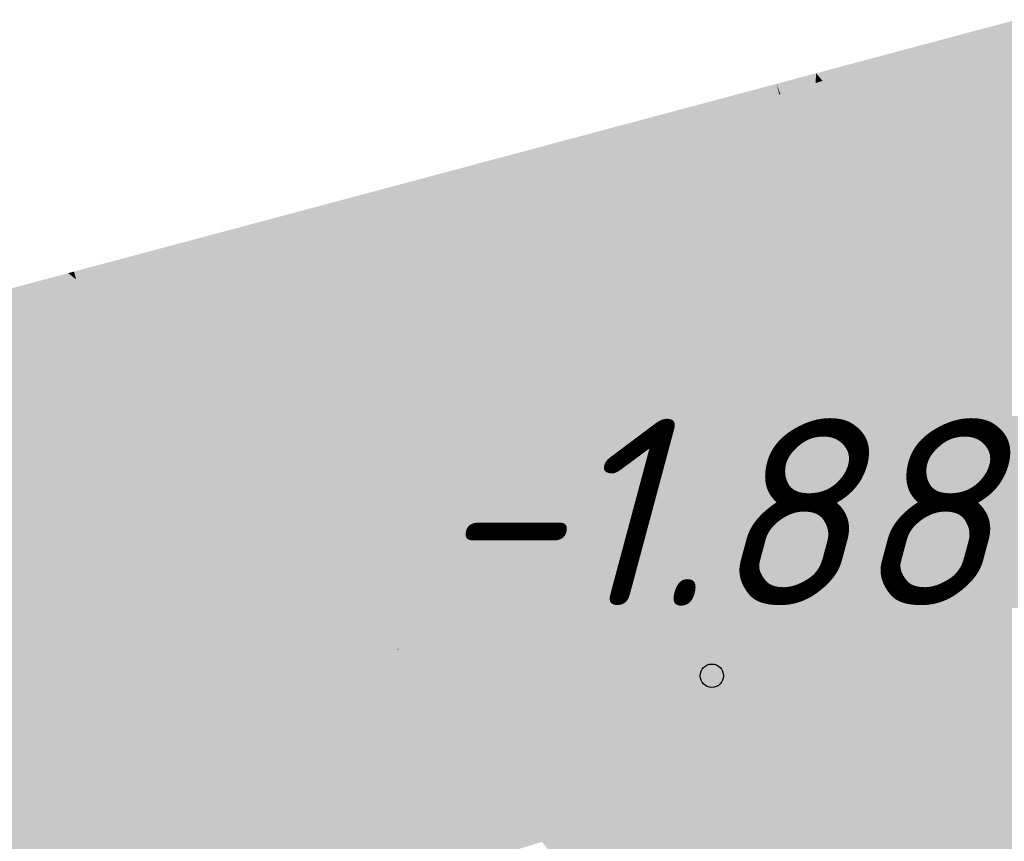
# Model space of a CAD drawing. Header units: metres. Extents: x 30306 to 66711, y 390887 to 402752.
# Tile 45 of 80: x 66156.76 to 66162.03, y 402707.65 to 402712.05. Entities that reach past the tile are written whole.
import ezdxf

# ---------------------------------------------------------------- set-up
doc = ezdxf.new("R2010")
doc.units = ezdxf.units.M
for name, color, linetype in [('GM-C3D-SURFACE-LABELS', 1, 'Continuous'), ('GM-C3D-SURFACE-TIN', 7, 'Continuous'), ('GM-C3D-SURFACE-TIN LABEL', 7, 'Continuous')]:
    doc.layers.add(name, color=color, linetype=linetype)
doc.styles.get("Standard").update_dxf_attribs({"font": 'isocpeur.ttf'})

msp = doc.modelspace()

# ---------------------------------------------------------------- linework, layer by layer
at = {"layer": 'GM-C3D-SURFACE-TIN', "color": 23, "linetype": 'Continuous', "lineweight": -3}
for points in [[(66162.0936, 402712.0499), (66162.0943, 402712.0507), (66161.0215, 402711.7639)], [(66162.0936, 402712.0499), (66161.0215, 402711.7639), (66161.0564, 402711.7234)], [(66161.019, 402711.7116), (66161.0215, 402711.7639), (66160.8097, 402711.7073)], [(66161.019, 402711.7116), (66161.0342, 402711.7164), (66161.0215, 402711.7639)], [(66161.0342, 402711.7164), (66161.0564, 402711.7234), (66161.0215, 402711.7639)], [(66160.724, 402711.6188), (66160.8097, 402711.7073), (66159.6925, 402711.4086)], [(66160.724, 402711.6188), (66160.8249, 402711.6505), (66160.8097, 402711.7073)], [(66161.019, 402711.7116), (66160.8097, 402711.7073), (66160.8301, 402711.6522)], [(66160.8249, 402711.6505), (66160.8301, 402711.6522), (66160.8097, 402711.7073)], [(66160.724, 402711.6188), (66159.6925, 402711.4086), (66159.7711, 402711.3188)], [(66159.691, 402711.2936), (66159.6925, 402711.4086), (66159.5032, 402711.358)], [(66159.691, 402711.2936), (66159.7208, 402711.303), (66159.6925, 402711.4086)], [(66159.7208, 402711.303), (66159.7711, 402711.3188), (66159.6925, 402711.4086)], [(66159.3311, 402711.1803), (66159.5032, 402711.358), (66158.3704, 402711.0552)], [(66159.3311, 402711.1803), (66159.5337, 402711.2441), (66159.5032, 402711.358)], [(66159.5337, 402711.2441), (66159.5429, 402711.247), (66159.5032, 402711.358)], [(66159.691, 402711.2936), (66159.5032, 402711.358), (66159.5429, 402711.247)], [(66159.3311, 402711.1803), (66158.3704, 402711.0552), (66158.4921, 402710.9162)], [(66158.3661, 402710.8765), (66158.3704, 402711.0552), (66158.1703, 402711.0017)], [(66158.3661, 402710.8765), (66158.4141, 402710.8917), (66158.3704, 402711.0552)], [(66158.4141, 402710.8917), (66158.4921, 402710.9162), (66158.3704, 402711.0552)], [(66158.2163, 402710.8294), (66158.1703, 402711.0017), (66157.4944, 402710.821)], [(66158.2163, 402710.8294), (66158.231, 402710.834), (66158.1703, 402711.0017)], [(66158.3661, 402710.8765), (66158.1703, 402711.0017), (66158.231, 402710.834)], [(66157.5188, 402710.6098), (66157.4944, 402710.821), (66157.3439, 402710.7808)], [(66158.2163, 402710.8294), (66157.4944, 402710.821), (66157.7907, 402710.6954)], [(66157.5188, 402710.6098), (66157.7907, 402710.6954), (66157.4944, 402710.821)], [(66157.1407, 402710.5997), (66157.19, 402710.7396), (66157.052, 402710.7027)], [(66157.22, 402710.537), (66157.19, 402710.7396), (66157.1407, 402710.5997)], [(66157.4266, 402710.5835), (66157.3439, 402710.7808), (66157.19, 402710.7396)], [(66157.22, 402710.537), (66157.3332, 402710.5568), (66157.19, 402710.7396)], [(66157.4266, 402710.5835), (66157.19, 402710.7396), (66157.3332, 402710.5568)], [(66157.5188, 402710.6098), (66157.3439, 402710.7808), (66157.4266, 402710.5835)], [(66157.0579, 402710.6652), (66157.0209, 402710.6944), (66156.8061, 402710.637)], [(66157.0579, 402710.6652), (66157.052, 402710.7027), (66157.0209, 402710.6944)], [(66157.1407, 402710.5997), (66157.052, 402710.7027), (66157.0631, 402710.6611)], [(66157.0631, 402710.6611), (66157.052, 402710.7027), (66157.0579, 402710.6652)], [(66156.0689, 402710.2551), (66156.8061, 402710.637), (66155.8415, 402710.3791)], [(66156.0689, 402710.2551), (66156.7782, 402710.4288), (66156.8061, 402710.637)], [(66156.8567, 402710.448), (66156.8061, 402710.637), (66156.7782, 402710.4288)], [(66157.0833, 402710.5035), (66157.0579, 402710.6652), (66156.8061, 402710.637)], [(66156.9159, 402710.4625), (66156.8061, 402710.637), (66156.8567, 402710.448)], [(66157.0833, 402710.5035), (66156.8061, 402710.637), (66156.9159, 402710.4625)], [(66157.0865, 402710.5042), (66157.0631, 402710.6611), (66157.0579, 402710.6652)], [(66157.0865, 402710.5042), (66157.0579, 402710.6652), (66157.0833, 402710.5035)], [(66157.1039, 402710.5085), (66157.0631, 402710.6611), (66157.0865, 402710.5042)], [(66157.1518, 402710.5202), (66157.1407, 402710.5997), (66157.0631, 402710.6611)], [(66157.1518, 402710.5202), (66157.0631, 402710.6611), (66157.1039, 402710.5085)], [(66157.22, 402710.537), (66157.1407, 402710.5997), (66157.1992, 402710.5318)], [(66157.1992, 402710.5318), (66157.1407, 402710.5997), (66157.1518, 402710.5202)]]:
    msp.add_solid(points, dxfattribs=at)
at = {"layer": 'GM-C3D-SURFACE-TIN', "color": 40, "linetype": 'Continuous', "lineweight": -3}
for points in [[(66161.4041, 402711.319), (66162.0936, 402712.0499), (66161.0564, 402711.7234)], [(66162.2297, 402711.5443), (66162.0936, 402712.0499), (66161.4041, 402711.319)], [(66160.9948, 402711.2073), (66161.019, 402711.7116), (66160.8301, 402711.6522)], [(66161.1584, 402711.2519), (66161.019, 402711.7116), (66160.9948, 402711.2073)], [(66161.1584, 402711.2519), (66161.0342, 402711.7164), (66161.019, 402711.7116)], [(66161.4041, 402711.319), (66161.0564, 402711.7234), (66161.0342, 402711.7164)], [(66161.4041, 402711.319), (66161.0342, 402711.7164), (66161.1584, 402711.2519)], [(66160.9469, 402711.1942), (66160.8249, 402711.6505), (66160.724, 402711.6188)], [(66160.9948, 402711.2073), (66160.8301, 402711.6522), (66160.8249, 402711.6505)], [(66160.9948, 402711.2073), (66160.8249, 402711.6505), (66160.9469, 402711.1942)], [(66160.0857, 402710.9592), (66160.724, 402711.6188), (66159.7711, 402711.3188)], [(66160.9469, 402711.1942), (66160.724, 402711.6188), (66160.0857, 402710.9592)], [(66162.2582, 402711.4377), (66162.2297, 402711.5443), (66161.4041, 402711.319)], [(66162.2582, 402711.4377), (66161.4041, 402711.319), (66161.5041, 402711.2027)], [(66160.0857, 402710.9592), (66159.7711, 402711.3188), (66159.7208, 402711.303)], [(66161.4215, 402711.1769), (66161.4041, 402711.319), (66161.1584, 402711.2519)], [(66161.4215, 402711.1769), (66161.5041, 402711.2027), (66161.4041, 402711.319)], [(66159.685, 402710.8498), (66159.691, 402711.2936), (66159.5429, 402711.247)], [(66159.8312, 402710.8897), (66159.691, 402711.2936), (66159.685, 402710.8498)], [(66159.8312, 402710.8897), (66159.7208, 402711.303), (66159.691, 402711.2936)], [(66160.0857, 402710.9592), (66159.7208, 402711.303), (66159.8312, 402710.8897)], [(66159.6422, 402710.8382), (66159.5337, 402711.2441), (66159.3311, 402711.1803)], [(66159.685, 402710.8498), (66159.5429, 402711.247), (66159.5337, 402711.2441)], [(66159.685, 402710.8498), (66159.5337, 402711.2441), (66159.6422, 402710.8382)], [(66161.1972, 402711.107), (66161.1584, 402711.2519), (66160.9948, 402711.2073)], [(66161.4215, 402711.1769), (66161.1584, 402711.2519), (66161.1972, 402711.107)], [(66158.769, 402710.5998), (66159.3311, 402711.1803), (66158.4921, 402710.9162)], [(66159.6422, 402710.8382), (66159.3311, 402711.1803), (66158.769, 402710.5998)], [(66160.9876, 402711.0417), (66160.9469, 402711.1942), (66160.0857, 402710.9592)], [(66161.031, 402711.0552), (66160.9948, 402711.2073), (66160.9469, 402711.1942)], [(66161.031, 402711.0552), (66160.9469, 402711.1942), (66160.9876, 402711.0417)], [(66161.1972, 402711.107), (66160.9948, 402711.2073), (66161.049, 402711.0608)], [(66161.031, 402711.0552), (66161.049, 402711.0608), (66160.9948, 402711.2073)], [(66160.9876, 402711.0417), (66160.0857, 402710.9592), (66160.2223, 402710.8031)], [(66160.1086, 402710.7677), (66160.0857, 402710.9592), (66159.8312, 402710.8897)], [(66160.1086, 402710.7677), (66160.2223, 402710.8031), (66160.0857, 402710.9592)], [(66158.769, 402710.5998), (66158.4921, 402710.9162), (66158.4141, 402710.8917)], [(66158.3566, 402710.4873), (66158.3661, 402710.8765), (66158.231, 402710.834)], [(66158.511, 402710.5294), (66158.3661, 402710.8765), (66158.3566, 402710.4873)], [(66158.511, 402710.5294), (66158.4141, 402710.8917), (66158.3661, 402710.8765)], [(66158.769, 402710.5998), (66158.4141, 402710.8917), (66158.511, 402710.5294)], [(66159.7331, 402710.6506), (66159.685, 402710.8498), (66159.6422, 402710.8382)], [(66159.8827, 402710.6973), (66159.8312, 402710.8897), (66159.685, 402710.8498)], [(66159.8827, 402710.6973), (66159.685, 402710.8498), (66159.7539, 402710.6571)], [(66159.7331, 402710.6506), (66159.7539, 402710.6571), (66159.685, 402710.8498)], [(66160.1086, 402710.7677), (66159.8312, 402710.8897), (66159.8827, 402710.6973)], [(66158.3111, 402710.4749), (66158.2163, 402710.8294), (66157.7907, 402710.6954)], [(66158.3566, 402710.4873), (66158.231, 402710.834), (66158.2163, 402710.8294)], [(66158.3566, 402710.4873), (66158.2163, 402710.8294), (66158.3111, 402710.4749)], [(66159.6955, 402710.6389), (66159.6422, 402710.8382), (66158.769, 402710.5998)], [(66159.7331, 402710.6506), (66159.6422, 402710.8382), (66159.6955, 402710.6389)], [(66158.3111, 402710.4749), (66157.7907, 402710.6954), (66157.5188, 402710.6098)], [(66159.6955, 402710.6389), (66158.769, 402710.5998), (66158.9407, 402710.4037)], [(66157.5583, 402710.2694), (66157.4266, 402710.5835), (66157.3332, 402710.5568)], [(66157.5583, 402710.2694), (66157.5188, 402710.6098), (66157.4266, 402710.5835)], [(66158.3111, 402710.4749), (66157.5188, 402710.6098), (66157.5583, 402710.2694)], [(66158.7975, 402710.359), (66158.769, 402710.5998), (66158.511, 402710.5294)], [(66158.7975, 402710.359), (66158.9407, 402710.4037), (66158.769, 402710.5998)], [(66157.2078, 402710.1199), (66157.1992, 402710.5318), (66157.1518, 402710.5202)], [(66157.4609, 402710.2279), (66157.22, 402710.537), (66157.1992, 402710.5318)], [(66157.2078, 402710.1199), (66157.4609, 402710.2279), (66157.1992, 402710.5318)], [(66157.5583, 402710.2694), (66157.3332, 402710.5568), (66157.22, 402710.537)], [(66157.4609, 402710.2279), (66157.5583, 402710.2694), (66157.22, 402710.537)], [(66158.5751, 402710.2897), (66158.511, 402710.5294), (66158.3566, 402710.4873)], [(66158.7975, 402710.359), (66158.511, 402710.5294), (66158.5751, 402710.2897)], [(66157.1475, 402710.0941), (66157.0833, 402710.5035), (66156.9159, 402710.4625)], [(66157.1475, 402710.0941), (66157.0865, 402710.5042), (66157.0833, 402710.5035)], [(66157.1475, 402710.0941), (66157.1039, 402710.5085), (66157.0865, 402710.5042)], [(66157.2078, 402710.1199), (66157.1518, 402710.5202), (66157.1039, 402710.5085)], [(66157.1475, 402710.0941), (66157.2078, 402710.1199), (66157.1039, 402710.5085)], [(66158.416, 402710.2401), (66158.3566, 402710.4873), (66158.3111, 402710.4749)], [(66158.5751, 402710.2897), (66158.3566, 402710.4873), (66158.443, 402710.2485)], [(66158.416, 402710.2401), (66158.443, 402710.2485), (66158.3566, 402710.4873)], [(66156.7081, 402709.9066), (66156.7782, 402710.4288), (66156.0689, 402710.2551)], [(66156.7081, 402709.9066), (66156.9713, 402710.019), (66156.8567, 402710.448)], [(66156.7081, 402709.9066), (66156.8567, 402710.448), (66156.7782, 402710.4288)], [(66156.9713, 402710.019), (66156.9159, 402710.4625), (66156.8567, 402710.448)], [(66156.9713, 402710.019), (66157.1475, 402710.0941), (66156.9159, 402710.4625)], [(66158.3683, 402710.2252), (66158.3111, 402710.4749), (66157.5583, 402710.2694)], [(66158.3683, 402710.2252), (66158.3771, 402710.228), (66158.3111, 402710.4749)], [(66158.416, 402710.2401), (66158.3111, 402710.4749), (66158.3771, 402710.228)], [(66157.5983, 402710.0683), (66157.5583, 402710.2694), (66157.4609, 402710.2279)], [(66157.6531, 402710.0047), (66157.7427, 402710.0302), (66157.5583, 402710.2694)], [(66157.6531, 402710.0047), (66157.5583, 402710.2694), (66157.5983, 402710.0683)], [(66158.3683, 402710.2252), (66157.5583, 402710.2694), (66157.7427, 402710.0302)], [(66157.5983, 402710.0683), (66157.4609, 402710.2279), (66157.2078, 402710.1199)], [(66157.2106, 402709.8883), (66157.2078, 402710.1199), (66157.1475, 402710.0941)], [(66157.6018, 402709.9903), (66157.5983, 402710.0683), (66157.2078, 402710.1199)], [(66157.6018, 402709.9903), (66157.2078, 402710.1199), (66157.2658, 402709.9027)], [(66157.2106, 402709.8883), (66157.2658, 402709.9027), (66157.2078, 402710.1199)], [(66157.0196, 402709.8386), (66157.1475, 402710.0941), (66156.9713, 402710.019)], [(66157.0196, 402709.8386), (66157.181, 402709.8806), (66157.1475, 402710.0941)], [(66157.2106, 402709.8883), (66157.1475, 402710.0941), (66157.181, 402709.8806)], [(66157.6531, 402710.0047), (66157.5983, 402710.0683), (66157.6133, 402709.9933)], [(66157.6133, 402709.9933), (66157.5983, 402710.0683), (66157.6018, 402709.9903)], [(66156.7684, 402709.7731), (66156.9713, 402710.019), (66156.7081, 402709.9066)], [(66156.7684, 402709.7731), (66157.0196, 402709.8386), (66156.9713, 402710.019)], [(66156.7684, 402709.7731), (66156.7081, 402709.9066), (66156.6873, 402709.752)]]:
    msp.add_solid(points, dxfattribs=at)
at = {"layer": 'GM-C3D-SURFACE-TIN', "color": 50, "linetype": 'Continuous', "lineweight": -3}
for points in [[(66162.4121, 402710.8622), (66162.2582, 402711.4377), (66161.5041, 402711.2027)], [(66161.495, 402710.5764), (66161.4215, 402711.1769), (66161.1972, 402711.107)], [(66161.495, 402710.5764), (66161.5041, 402711.2027), (66161.4215, 402711.1769)], [(66161.495, 402710.5764), (66161.9269, 402710.711), (66161.5041, 402711.2027)], [(66162.4121, 402710.8622), (66161.5041, 402711.2027), (66161.9269, 402710.711)], [(66161.1693, 402710.4748), (66161.031, 402711.0552), (66160.9876, 402711.0417)], [(66161.1693, 402710.4748), (66161.049, 402711.0608), (66161.031, 402711.0552)], [(66161.351, 402710.5315), (66161.1972, 402711.107), (66161.049, 402711.0608)], [(66161.351, 402710.5315), (66161.049, 402711.0608), (66161.2559, 402710.5018)], [(66161.1693, 402710.4748), (66161.2559, 402710.5018), (66161.049, 402711.0608)], [(66161.495, 402710.5764), (66161.1972, 402711.107), (66161.351, 402710.5315)], [(66161.1415, 402710.4662), (66160.9876, 402711.0417), (66160.2223, 402710.8031)], [(66161.1693, 402710.4748), (66160.9876, 402711.0417), (66161.1415, 402710.4662)], [(66160.1804, 402710.1666), (66160.2223, 402710.8031), (66160.1086, 402710.7677)], [(66160.1804, 402710.1666), (66160.6509, 402710.3132), (66160.2223, 402710.8031)], [(66161.1415, 402710.4662), (66160.2223, 402710.8031), (66160.6509, 402710.3132)], [(66160.1804, 402710.1666), (66160.1086, 402710.7677), (66159.8827, 402710.6973)], [(66160.0365, 402710.1218), (66159.8827, 402710.6973), (66159.7539, 402710.6571)], [(66160.1804, 402710.1666), (66159.8827, 402710.6973), (66160.0365, 402710.1218)], [(66159.8493, 402710.0634), (66159.6955, 402710.6389), (66158.9407, 402710.4037)], [(66159.8732, 402710.0709), (66159.7331, 402710.6506), (66159.6955, 402710.6389)], [(66159.8732, 402710.0709), (66159.6955, 402710.6389), (66159.8493, 402710.0634)], [(66159.8732, 402710.0709), (66159.7539, 402710.6571), (66159.7331, 402710.6506)], [(66160.0365, 402710.1218), (66159.7539, 402710.6571), (66159.9545, 402710.0962)], [(66159.8732, 402710.0709), (66159.9545, 402710.0962), (66159.7539, 402710.6571)], [(66158.8688, 402709.7578), (66158.9407, 402710.4037), (66158.7975, 402710.359)], [(66158.8688, 402709.7578), (66159.3695, 402709.9138), (66158.9407, 402710.4037)], [(66159.8493, 402710.0634), (66158.9407, 402710.4037), (66159.3695, 402709.9138)], [(66158.8688, 402709.7578), (66158.7975, 402710.359), (66158.5751, 402710.2897)], [(66158.7289, 402709.7142), (66158.5751, 402710.2897), (66158.443, 402710.2485)], [(66158.8688, 402709.7578), (66158.5751, 402710.2897), (66158.7289, 402709.7142)], [(66158.5017, 402709.6434), (66158.3683, 402710.2252), (66157.7427, 402710.0302)], [(66158.5017, 402709.6434), (66158.3771, 402710.228), (66158.3683, 402710.2252)], [(66158.5553, 402709.6601), (66158.416, 402710.2401), (66158.3771, 402710.228)], [(66158.5017, 402709.6434), (66158.531, 402709.6525), (66158.3771, 402710.228)], [(66158.5553, 402709.6601), (66158.3771, 402710.228), (66158.531, 402709.6525)], [(66158.5553, 402709.6601), (66158.443, 402710.2485), (66158.416, 402710.2401)], [(66158.7289, 402709.7142), (66158.443, 402710.2485), (66158.6459, 402709.6883)], [(66158.5553, 402709.6601), (66158.6459, 402709.6883), (66158.443, 402710.2485)], [(66158.0771, 402709.5124), (66157.6531, 402710.0047), (66157.6133, 402709.9933)], [(66158.0771, 402709.5124), (66157.7427, 402710.0302), (66157.6531, 402710.0047)], [(66158.0771, 402709.5124), (66158.1302, 402709.5276), (66157.7427, 402710.0302)], [(66158.5017, 402709.6434), (66157.7427, 402710.0302), (66158.1302, 402709.5276)], [(66157.6283, 402709.3868), (66157.6018, 402709.9903), (66157.2658, 402709.9027)], [(66157.7289, 402709.413), (66157.6133, 402709.9933), (66157.6018, 402709.9903)], [(66157.7289, 402709.413), (66157.6018, 402709.9903), (66157.6283, 402709.3868)], [(66158.0771, 402709.5124), (66157.6133, 402709.9933), (66157.7289, 402709.413)], [(66157.3839, 402709.3231), (66157.2658, 402709.9027), (66157.2106, 402709.8883)], [(66157.6283, 402709.3868), (66157.2658, 402709.9027), (66157.4184, 402709.3321)], [(66157.3839, 402709.3231), (66157.4184, 402709.3321), (66157.2658, 402709.9027)], [(66157.1721, 402709.2679), (66157.181, 402709.8806), (66157.0196, 402709.8386)], [(66157.1721, 402709.2679), (66157.2731, 402709.2942), (66157.181, 402709.8806)], [(66157.3839, 402709.3231), (66157.2106, 402709.8883), (66157.181, 402709.8806)], [(66157.3839, 402709.3231), (66157.181, 402709.8806), (66157.2731, 402709.2942)], [(66157.0151, 402709.227), (66157.0196, 402709.8386), (66156.7684, 402709.7731)], [(66157.0151, 402709.227), (66157.1721, 402709.2679), (66157.0196, 402709.8386)], [(66157.0151, 402709.227), (66156.6873, 402709.752), (66156.6024, 402709.1194)], [(66157.0151, 402709.227), (66156.7684, 402709.7731), (66156.6873, 402709.752)]]:
    msp.add_solid(points, dxfattribs=at)
at = {"layer": 'GM-C3D-SURFACE-TIN', "color": 60, "linetype": 'Continuous', "lineweight": -3}
for points in [[(66162.5659, 402710.2867), (66162.4121, 402710.8622), (66161.9269, 402710.711)], [(66161.5685, 402709.9758), (66161.9269, 402710.711), (66161.495, 402710.5764)], [(66161.5685, 402709.9758), (66162.3496, 402710.2193), (66161.9269, 402710.711)], [(66162.5659, 402710.2867), (66161.9269, 402710.711), (66162.3496, 402710.2193)], [(66161.5049, 402709.956), (66161.351, 402710.5315), (66161.2559, 402710.5018)], [(66161.5685, 402709.9758), (66161.495, 402710.5764), (66161.351, 402710.5315)], [(66161.5685, 402709.9758), (66161.351, 402710.5315), (66161.5049, 402709.956)], [(66161.3076, 402709.8945), (66161.2559, 402710.5018), (66161.1693, 402710.4748)], [(66161.5049, 402709.956), (66161.2559, 402710.5018), (66161.4629, 402709.9429)], [(66161.3076, 402709.8945), (66161.4629, 402709.9429), (66161.2559, 402710.5018)], [(66161.2953, 402709.8907), (66161.1415, 402710.4662), (66160.6509, 402710.3132)], [(66161.3076, 402709.8945), (66161.1693, 402710.4748), (66161.1415, 402710.4662)], [(66161.3076, 402709.8945), (66161.1415, 402710.4662), (66161.2953, 402709.8907)], [(66160.2522, 402709.5655), (66160.6509, 402710.3132), (66160.1804, 402710.1666)], [(66160.2522, 402709.5655), (66161.0794, 402709.8234), (66160.6509, 402710.3132)], [(66161.2953, 402709.8907), (66160.6509, 402710.3132), (66161.0794, 402709.8234)], [(66160.2522, 402709.5655), (66160.1804, 402710.1666), (66160.0365, 402710.1218)], [(66160.1904, 402709.5463), (66160.0365, 402710.1218), (66159.9545, 402710.0962)], [(66160.2522, 402709.5655), (66160.0365, 402710.1218), (66160.1904, 402709.5463)], [(66160.0032, 402709.4879), (66159.8493, 402710.0634), (66159.3695, 402709.9138)], [(66160.0134, 402709.4911), (66159.8732, 402710.0709), (66159.8493, 402710.0634)], [(66160.0134, 402709.4911), (66159.8493, 402710.0634), (66160.0032, 402709.4879)], [(66160.0134, 402709.4911), (66159.9545, 402710.0962), (66159.8732, 402710.0709)], [(66160.1904, 402709.5463), (66159.9545, 402710.0962), (66160.1552, 402709.5353)], [(66160.0134, 402709.4911), (66160.1552, 402709.5353), (66159.9545, 402710.0962)], [(66158.94, 402709.1565), (66159.3695, 402709.9138), (66158.8688, 402709.7578)], [(66158.94, 402709.1565), (66159.7983, 402709.424), (66159.3695, 402709.9138)], [(66160.0032, 402709.4879), (66159.3695, 402709.9138), (66159.7983, 402709.424)], [(66158.94, 402709.1565), (66158.8688, 402709.7578), (66158.7289, 402709.7142)], [(66158.6947, 402709.08), (66158.6459, 402709.6883), (66158.5553, 402709.6601)], [(66158.8828, 402709.1387), (66158.7289, 402709.7142), (66158.6459, 402709.6883)], [(66158.8828, 402709.1387), (66158.6459, 402709.6883), (66158.8488, 402709.1281)], [(66158.6947, 402709.08), (66158.8488, 402709.1281), (66158.6459, 402709.6883)], [(66158.94, 402709.1565), (66158.7289, 402709.7142), (66158.8828, 402709.1387)], [(66158.6351, 402709.0615), (66158.5017, 402709.6434), (66158.1302, 402709.5276)], [(66158.6351, 402709.0615), (66158.531, 402709.6525), (66158.5017, 402709.6434)], [(66158.6947, 402709.08), (66158.5553, 402709.6601), (66158.531, 402709.6525)], [(66158.6351, 402709.0615), (66158.6848, 402709.077), (66158.531, 402709.6525)], [(66158.6947, 402709.08), (66158.531, 402709.6525), (66158.6848, 402709.077)], [(66158.501, 402709.0201), (66158.1302, 402709.5276), (66158.0771, 402709.5124)], [(66158.501, 402709.0201), (66158.5178, 402709.0249), (66158.1302, 402709.5276)], [(66158.6351, 402709.0615), (66158.1302, 402709.5276), (66158.5178, 402709.0249)], [(66158.501, 402709.0201), (66158.0771, 402709.5124), (66157.7289, 402709.413)], [(66157.6549, 402708.7833), (66157.6283, 402709.3868), (66157.4184, 402709.3321)], [(66157.8446, 402708.8328), (66157.7289, 402709.413), (66157.6283, 402709.3868)], [(66157.8446, 402708.8328), (66157.6283, 402709.3868), (66157.6549, 402708.7833)], [(66158.501, 402709.0201), (66157.7289, 402709.413), (66157.8446, 402708.8328)], [(66157.5571, 402708.7579), (66157.3839, 402709.3231), (66157.2731, 402709.2942)], [(66157.5571, 402708.7579), (66157.4184, 402709.3321), (66157.3839, 402709.3231)], [(66157.6549, 402708.7833), (66157.4184, 402709.3321), (66157.5709, 402708.7615)], [(66157.5571, 402708.7579), (66157.5709, 402708.7615), (66157.4184, 402709.3321)], [(66157.2618, 402708.6809), (66157.1721, 402709.2679), (66157.0151, 402709.227)], [(66157.3247, 402708.6973), (66157.2731, 402709.2942), (66157.1721, 402709.2679)], [(66157.2618, 402708.6809), (66157.3247, 402708.6973), (66157.1721, 402709.2679)], [(66157.5571, 402708.7579), (66157.2731, 402709.2942), (66157.3651, 402708.7078)], [(66157.3247, 402708.6973), (66157.3651, 402708.7078), (66157.2731, 402709.2942)], [(66157.2618, 402708.6809), (66157.0151, 402709.227), (66156.6024, 402709.1194)], [(66157.2618, 402708.6809), (66156.6024, 402709.1194), (66156.5175, 402708.4869)]]:
    msp.add_solid(points, dxfattribs=at)
at = {"layer": 'GM-C3D-SURFACE-TIN', "color": 70, "linetype": 'Continuous', "lineweight": -3}
for points in [[(66162.6897, 402709.8238), (66162.3496, 402710.2193), (66161.5685, 402709.9758)], [(66161.6267, 402709.5004), (66161.5049, 402709.956), (66161.4629, 402709.9429)], [(66161.6267, 402709.5004), (66161.5685, 402709.9758), (66161.5049, 402709.956)], [(66162.6897, 402709.8238), (66161.5685, 402709.9758), (66161.6267, 402709.5004)], [(66161.6267, 402709.5004), (66161.4629, 402709.9429), (66161.3076, 402709.8945)], [(66161.4162, 402709.4384), (66161.2953, 402709.8907), (66161.0794, 402709.8234)], [(66161.4162, 402709.4384), (66161.3076, 402709.8945), (66161.2953, 402709.8907)], [(66161.6267, 402709.5004), (66161.3076, 402709.8945), (66161.4162, 402709.4384)], [(66161.4162, 402709.4384), (66161.0794, 402709.8234), (66160.2522, 402709.5655)], [(66162.6897, 402709.8238), (66161.6267, 402709.5004), (66163.065, 402709.1384)], [(66160.3063, 402709.1127), (66160.1552, 402709.5353), (66160.0134, 402709.4911)], [(66160.3063, 402709.1127), (66160.1904, 402709.5463), (66160.1552, 402709.5353)], [(66160.3063, 402709.1127), (66160.2522, 402709.5655), (66160.1904, 402709.5463)], [(66161.4162, 402709.4384), (66160.2522, 402709.5655), (66160.3063, 402709.1127)], [(66160.1178, 402709.059), (66160.0032, 402709.4879), (66159.7983, 402709.424)], [(66160.1178, 402709.059), (66160.0134, 402709.4911), (66160.0032, 402709.4879)], [(66160.3063, 402709.1127), (66160.0134, 402709.4911), (66160.1178, 402709.059)], [(66161.6267, 402709.5004), (66161.4162, 402709.4384), (66161.7307, 402708.9042)], [(66161.6267, 402709.5004), (66161.7307, 402708.9042), (66163.065, 402709.1384)], [(66160.1178, 402709.059), (66159.7983, 402709.424), (66158.94, 402709.1565)], [(66161.4162, 402709.4384), (66160.3063, 402709.1127), (66161.7307, 402708.9042)], [(66158.9894, 402708.7399), (66158.8488, 402709.1281), (66158.6947, 402709.08)], [(66158.9894, 402708.7399), (66158.8828, 402709.1387), (66158.8488, 402709.1281)], [(66158.9894, 402708.7399), (66158.94, 402709.1565), (66158.8828, 402709.1387)], [(66160.1178, 402709.059), (66158.94, 402709.1565), (66158.9894, 402708.7399)], [(66160.3063, 402709.1127), (66160.1178, 402709.059), (66160.4126, 402708.5917)], [(66161.7307, 402708.9042), (66160.3063, 402709.1127), (66160.4126, 402708.5917)], [(66162.9725, 402708.6518), (66163.065, 402709.1384), (66161.7307, 402708.9042)], [(66158.6967, 402708.7929), (66158.6351, 402709.0615), (66158.5178, 402709.0249)], [(66158.7896, 402708.685), (66158.6848, 402709.077), (66158.6351, 402709.0615)], [(66158.7896, 402708.685), (66158.6351, 402709.0615), (66158.6967, 402708.7929)], [(66158.7896, 402708.685), (66158.6947, 402709.08), (66158.6848, 402709.077)], [(66158.9894, 402708.7399), (66158.6947, 402709.08), (66158.7896, 402708.685)], [(66160.1178, 402709.059), (66158.9894, 402708.7399), (66160.4126, 402708.5917)], [(66157.9211, 402708.4487), (66158.501, 402709.0201), (66157.8446, 402708.8328)], [(66157.9211, 402708.4487), (66158.6967, 402708.7929), (66158.501, 402709.0201)], [(66158.6967, 402708.7929), (66158.5178, 402709.0249), (66158.501, 402709.0201)], [(66161.6494, 402708.38), (66161.7307, 402708.9042), (66160.4126, 402708.5917)], [(66161.6494, 402708.38), (66161.9211, 402708.4509), (66161.7307, 402708.9042)], [(66162.9725, 402708.6518), (66161.7307, 402708.9042), (66161.9211, 402708.4509)], [(66157.6726, 402708.3811), (66157.8446, 402708.8328), (66157.6549, 402708.7833)], [(66157.6726, 402708.3811), (66157.9211, 402708.4487), (66157.8446, 402708.8328)], [(66158.7815, 402708.6828), (66158.6967, 402708.7929), (66157.9211, 402708.4487)], [(66158.7896, 402708.685), (66158.6967, 402708.7929), (66158.7815, 402708.6828)], [(66157.4266, 402708.3159), (66157.5571, 402708.7579), (66157.3651, 402708.7078)], [(66157.4266, 402708.3159), (66157.6726, 402708.3811), (66157.5571, 402708.7579)], [(66157.6726, 402708.3811), (66157.5709, 402708.7615), (66157.5571, 402708.7579)], [(66157.6726, 402708.3811), (66157.6549, 402708.7833), (66157.5709, 402708.7615)], [(66158.9894, 402708.7399), (66158.7896, 402708.685), (66158.8572, 402708.5848)], [(66158.9894, 402708.7399), (66158.8572, 402708.5848), (66159.099, 402708.2711)], [(66158.9894, 402708.7399), (66159.099, 402708.2711), (66159.1453, 402708.2111)], [(66160.4126, 402708.5917), (66158.9894, 402708.7399), (66159.1453, 402708.2111)], [(66157.4266, 402708.3159), (66157.3247, 402708.6973), (66157.2618, 402708.6809)], [(66157.4266, 402708.3159), (66157.3651, 402708.7078), (66157.3247, 402708.6973)], [(66158.7896, 402708.685), (66158.7815, 402708.6828), (66158.7841, 402708.6795)], [(66158.7896, 402708.685), (66158.7841, 402708.6795), (66158.8572, 402708.5848)], [(66156.4606, 402708.0633), (66157.4266, 402708.3159), (66157.2618, 402708.6809)], [(66156.4606, 402708.0633), (66157.2618, 402708.6809), (66156.5175, 402708.4869)], [(66158.7815, 402708.6828), (66157.9211, 402708.4487), (66158.7841, 402708.6795)], [(66158.7841, 402708.6795), (66157.9211, 402708.4487), (66158.0264, 402707.9202)], [(66158.7841, 402708.6795), (66158.0264, 402707.9202), (66158.8572, 402708.5848)], [(66158.8572, 402708.5848), (66158.0264, 402707.9202), (66159.1152, 402708.202)], [(66158.8572, 402708.5848), (66159.1152, 402708.202), (66159.099, 402708.2711)], [(66160.3378, 402707.9674), (66160.4126, 402708.5917), (66159.1453, 402708.2111)], [(66160.3378, 402707.9674), (66160.6452, 402708.0829), (66160.4126, 402708.5917)], [(66161.6494, 402708.38), (66160.4126, 402708.5917), (66160.6452, 402708.0829)], [(66157.6726, 402708.3811), (66158.0264, 402707.9202), (66157.9211, 402708.4487)], [(66157.4266, 402708.3159), (66157.843, 402707.7364), (66157.6726, 402708.3811)], [(66157.6726, 402708.3811), (66157.843, 402707.7364), (66158.0264, 402707.9202)], [(66156.4606, 402708.0633), (66157.843, 402707.7364), (66157.4266, 402708.3159)], [(66159.099, 402708.2711), (66159.1152, 402708.202), (66159.1453, 402708.2111)], [(66159.5728, 402707.6567), (66159.1453, 402708.2111), (66159.1152, 402708.202)], [(66160.3378, 402707.9674), (66159.1453, 402708.2111), (66159.5728, 402707.6567)], [(66159.1152, 402708.202), (66158.0264, 402707.9202), (66158.0481, 402707.8114)], [(66158.2275, 402707.1205), (66159.1152, 402708.202), (66158.0481, 402707.8114)], [(66158.2275, 402707.1205), (66159.0532, 402707.4658), (66159.1152, 402708.202)], [(66159.0532, 402707.4658), (66159.4102, 402707.6062), (66159.1152, 402708.202)], [(66159.5549, 402707.6511), (66159.1152, 402708.202), (66159.4102, 402707.6062)], [(66159.5728, 402707.6567), (66159.1152, 402708.202), (66159.5549, 402707.6511)], [(66156.4606, 402708.0633), (66156.6005, 402707.1965), (66157.843, 402707.7364)], [(66157.843, 402707.7364), (66158.0481, 402707.8114), (66158.0264, 402707.9202)], [(66158.1819, 402707.102), (66158.0481, 402707.8114), (66157.843, 402707.7364)], [(66158.1819, 402707.102), (66158.189, 402707.1044), (66158.0481, 402707.8114)], [(66158.2275, 402707.1205), (66158.0481, 402707.8114), (66158.189, 402707.1044)], [(66157.8048, 402706.9439), (66157.843, 402707.7364), (66156.6005, 402707.1965)], [(66158.1819, 402707.102), (66157.843, 402707.7364), (66157.8048, 402706.9439)]]:
    msp.add_solid(points, dxfattribs=at)
at = {"layer": 'GM-C3D-SURFACE-TIN', "color": 90, "linetype": 'Continuous', "lineweight": -3}
for points in [[(66162.6183, 402706.7901), (66162.9725, 402708.6518), (66161.9211, 402708.4509)], [(66162.6183, 402706.7901), (66161.9211, 402708.4509), (66161.6494, 402708.38)], [(66161.3606, 402706.5182), (66161.6494, 402708.38), (66160.6452, 402708.0829)], [(66162.6183, 402706.7901), (66161.6494, 402708.38), (66161.3606, 402706.5182)], [(66161.3606, 402706.5182), (66160.6452, 402708.0829), (66160.3378, 402707.9674)], [(66160.2027, 402706.8396), (66160.3378, 402707.9674), (66159.5728, 402707.6567)], [(66161.3606, 402706.5182), (66160.3378, 402707.9674), (66160.2027, 402706.8396)], [(66160.2027, 402706.8396), (66159.5728, 402707.6567), (66159.5549, 402707.6511)]]:
    msp.add_solid(points, dxfattribs=at)
at = {"layer": 'GM-C3D-SURFACE-TIN LABEL', "color": 6, "linetype": 'Continuous', "lineweight": -3}
msp.add_circle((66160.4641, 402708.5401, -1.8827), 0.0625, dxfattribs=at)

# ---------------------------------------------------------------- texts
at = {"layer": 'GM-C3D-SURFACE-LABELS', "color": 10, "linetype": 'Continuous', "lineweight": -3, "insert": (66160.4641, 402708.9151, -1.8827), "char_height": 1, "attachment_point": 8}
msp.add_mtext('{\\fISOCPEUR|b0|i1|c0|p34;-1.88}', dxfattribs=at)

doc.saveas('drawing.dxf')
